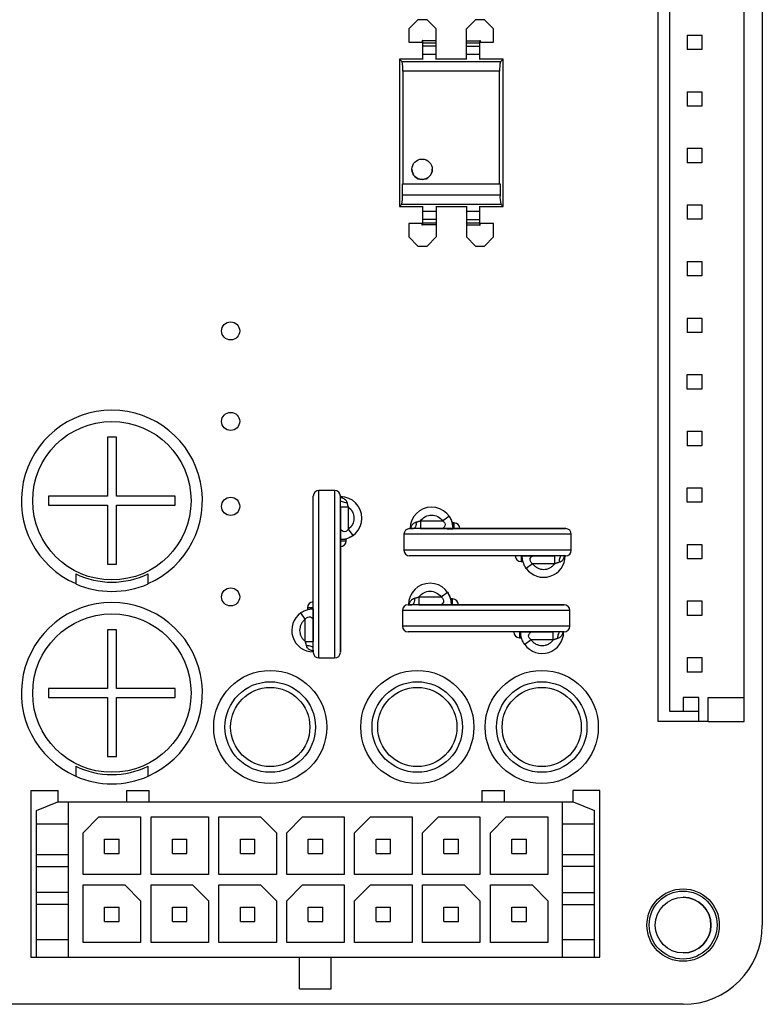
# Model space of a CAD drawing. Header units: millimetres. Extents: x 0 to 170, y 0 to 100.
# Tile 7 of 9: x 137 to 170, y 0 to 44. Entities that reach past the tile are written whole.
import ezdxf

# ---------------------------------------------------------------- set-up
doc = ezdxf.new("R2010")
doc.units = ezdxf.units.MM

msp = doc.modelspace()

# ---------------------------------------------------------------- linework, layer by layer
at = {"color": 7, "linetype": 'Continuous', "lineweight": 25}
for p, q in [((170, 96.5), (170, 3.5)), ((165.4, 12.5), (165.4, 45)), ((169.2, 12.5), (169.2, 45)), ((165.902, 44.55), (165.902, 12.95)), ((154.78, 43.5), (154.38, 43.1)), ((154.38, 43.1), (154.38, 42.5)), ((155.18, 43.5), (154.78, 43.5)), ((155.58, 43.1), (155.18, 43.5)), ((155.58, 41.739), (155.58, 43.1)), ((157.32, 43.5), (156.92, 43.1)), ((156.92, 41.739), (156.92, 43.1)), ((157.72, 43.5), (157.32, 43.5)), ((158.12, 43.1), (157.72, 43.5)), ((158.12, 42.5), (158.12, 43.1)), ((166.68, 42.82), (166.68, 42.18)), ((166.68, 42.82), (167.32, 42.82)), ((167.32, 42.82), (167.32, 42.18)), ((154.38, 42.5), (154.97, 42.5)), ((154.98, 42.579), (154.97, 42.579)), ((154.97, 42.579), (154.97, 42.5)), ((154.98, 42.579), (154.98, 41.739)), ((155.58, 42.569), (154.98, 42.569)), ((155.58, 42.469), (154.98, 42.469)), ((155.58, 42.334), (154.98, 42.334)), ((156.92, 42.569), (157.52, 42.569)), ((157.52, 42.469), (156.92, 42.469)), ((156.92, 42.334), (157.52, 42.334)), ((157.52, 41.739), (157.52, 42.579)), ((157.52, 42.579), (157.53, 42.579)), ((157.53, 42.579), (157.53, 42.5)), ((157.53, 42.5), (158.12, 42.5)), ((154.98, 41.975), (155.58, 41.975)), ((156.92, 41.975), (157.52, 41.975)), ((167.32, 42.18), (166.68, 42.18)), ((153.96, 41.75), (153.96, 35.25)), ((153.96, 41.75), (154.079, 41.631)), ((154.98, 41.75), (153.96, 41.75)), ((158.421, 41.631), (154.079, 41.631)), ((156.92, 41.75), (155.58, 41.75)), ((158.54, 41.75), (157.52, 41.75)), ((158.54, 41.75), (158.421, 41.631)), ((158.54, 35.25), (158.54, 41.75)), ((154.11, 41.233), (154.11, 36.25)), ((158.39, 41.233), (154.11, 41.233)), ((158.39, 36.25), (158.39, 41.233)), ((166.68, 40.32), (166.68, 39.68)), ((166.68, 40.32), (167.32, 40.32)), ((167.32, 40.32), (167.32, 39.68)), ((167.32, 39.68), (166.68, 39.68)), ((166.68, 37.82), (166.68, 37.18)), ((166.68, 37.82), (167.32, 37.82)), ((167.32, 37.82), (167.32, 37.18)), ((167.32, 37.18), (166.68, 37.18)), ((154.093, 35.75), (154.093, 36.25)), ((154.093, 36.25), (158.407, 36.25)), ((158.407, 36.25), (158.407, 35.75)), ((158.407, 35.75), (154.093, 35.75)), ((154.062, 35.352), (153.96, 35.25)), ((153.96, 35.25), (154.98, 35.25)), ((154.062, 35.352), (158.439, 35.352)), ((154.98, 35.261), (154.98, 34.421)), ((155.58, 35.261), (155.58, 33.9)), ((155.58, 35.25), (156.92, 35.25)), ((156.92, 35.261), (156.92, 33.9)), ((157.52, 34.421), (157.52, 35.261)), ((157.52, 35.25), (158.54, 35.25)), ((158.54, 35.25), (158.439, 35.352)), ((166.68, 35.32), (166.68, 34.68)), ((166.68, 35.32), (167.32, 35.32)), ((167.32, 35.32), (167.32, 34.68)), ((155.58, 35.025), (154.98, 35.025)), ((157.52, 35.025), (156.92, 35.025)), ((154.97, 34.5), (154.38, 34.5)), ((154.38, 34.5), (154.38, 33.9)), ((154.97, 34.421), (154.97, 34.5)), ((154.98, 34.421), (154.97, 34.421)), ((155.58, 34.667), (154.98, 34.667)), ((154.98, 34.531), (155.58, 34.531)), ((155.58, 34.431), (154.98, 34.431)), ((156.92, 34.667), (157.52, 34.667)), ((156.92, 34.531), (157.52, 34.531)), ((156.92, 34.431), (157.52, 34.431)), ((157.52, 34.421), (157.53, 34.421)), ((158.12, 34.5), (157.53, 34.5)), ((157.53, 34.421), (157.53, 34.5)), ((158.12, 33.9), (158.12, 34.5)), ((167.32, 34.68), (166.68, 34.68)), ((154.38, 33.9), (154.78, 33.5)), ((154.78, 33.5), (155.18, 33.5)), ((155.18, 33.5), (155.58, 33.9)), ((156.92, 33.9), (157.32, 33.5)), ((157.32, 33.5), (157.72, 33.5)), ((157.72, 33.5), (158.12, 33.9)), ((166.68, 32.82), (166.68, 32.18)), ((166.68, 32.82), (167.32, 32.82)), ((167.32, 32.82), (167.32, 32.18)), ((167.32, 32.18), (166.68, 32.18)), ((166.68, 30.32), (166.68, 29.68)), ((166.68, 30.32), (167.32, 30.32)), ((167.32, 30.32), (167.32, 29.68)), ((167.32, 29.68), (166.68, 29.68)), ((166.68, 27.18), (166.68, 27.82)), ((166.68, 27.82), (167.32, 27.82)), ((167.32, 27.82), (167.32, 27.18)), ((167.32, 27.18), (166.68, 27.18)), ((166.68, 25.32), (166.68, 24.68)), ((166.68, 25.32), (167.32, 25.32)), ((167.32, 25.32), (167.32, 24.68)), ((141.45, 25.05), (141.05, 25.05)), ((141.05, 25.05), (141.05, 22.45)), ((141.45, 22.45), (141.45, 25.05)), ((167.32, 24.68), (166.68, 24.68)), ((151.1, 22.7), (150.4, 22.7)), ((166.68, 22.18), (166.68, 22.82)), ((166.68, 22.82), (167.32, 22.82)), ((167.32, 22.82), (167.32, 22.18)), ((141.05, 22.45), (138.45, 22.45)), ((138.45, 22.45), (138.45, 22.05)), ((144.05, 22.45), (141.45, 22.45)), ((144.05, 22.05), (144.05, 22.45)), ((151.35, 22.44), (151.35, 22.357)), ((138.45, 22.05), (141.05, 22.05)), ((141.05, 22.05), (141.05, 19.45)), ((141.45, 19.45), (141.45, 22.05)), ((141.45, 22.05), (144.05, 22.05)), ((151.35, 21.965), (151.35, 20.991)), ((151.376, 21.965), (151.35, 21.965)), ((151.7, 21.965), (151.7, 20.991)), ((167.32, 22.18), (166.68, 22.18)), ((154.893, 21.364), (155.867, 21.364)), ((155.867, 21.364), (156.151, 21.568)), ((151.7, 20.991), (151.904, 20.706)), ((154.893, 21.039), (154.893, 21.014)), ((154.893, 21.014), (155.867, 21.014)), ((156.38, 21.269), (156.295, 21.269)), ((156.38, 21.014), (156.38, 21.269)), ((151.35, 20.478), (151.605, 20.478)), ((151.605, 20.478), (151.605, 20.563)), ((154.158, 20.764), (154.158, 20.064)), ((161.558, 20.064), (161.558, 20.764)), ((166.68, 20.32), (166.68, 19.68)), ((166.68, 20.32), (167.32, 20.32)), ((167.32, 20.32), (167.32, 19.68)), ((159.081, 19.814), (159.081, 19.814)), ((159.336, 19.814), (159.336, 19.559)), ((159.849, 19.814), (160.823, 19.814)), ((167.32, 19.68), (166.68, 19.68)), ((141.05, 19.45), (141.45, 19.45)), ((159.336, 19.559), (159.423, 19.559)), ((159.849, 19.464), (159.564, 19.26)), ((160.823, 19.464), (159.849, 19.464)), ((154.825, 18.002), (155.8, 18.002)), ((155.8, 18.002), (156.084, 18.206)), ((156.312, 17.907), (156.228, 17.907)), ((156.312, 17.651), (156.312, 17.907)), ((149.895, 17.522), (149.895, 17.435)), ((150.15, 17.522), (149.895, 17.522)), ((150.15, 17.777), (150.15, 17.777)), ((154.09, 17.402), (154.09, 16.702)), ((154.825, 17.677), (154.825, 17.652)), ((154.825, 17.652), (155.8, 17.652)), ((161.49, 16.702), (161.49, 17.402)), ((166.68, 17.82), (166.68, 17.18)), ((166.68, 17.82), (167.32, 17.82)), ((167.32, 17.82), (167.32, 17.18)), ((149.8, 17.009), (149.596, 17.294)), ((149.8, 16.035), (149.8, 17.009)), ((150.15, 17.009), (150.15, 16.035)), ((167.32, 17.18), (166.68, 17.18)), ((141.45, 16.55), (141.05, 16.55)), ((141.05, 16.55), (141.05, 13.95)), ((141.45, 13.95), (141.45, 16.55)), ((159.013, 16.452), (159.013, 16.452)), ((159.268, 16.452), (159.268, 16.197)), ((159.268, 16.197), (159.356, 16.197)), ((159.781, 16.102), (159.497, 15.897)), ((159.781, 16.452), (160.756, 16.452)), ((160.756, 16.102), (159.781, 16.102)), ((150.4, 15.3), (151.1, 15.3)), ((166.68, 15.32), (166.68, 14.68)), ((166.68, 15.32), (167.32, 15.32)), ((167.32, 15.32), (167.32, 14.68)), ((167.32, 14.68), (166.68, 14.68)), ((141.05, 13.95), (138.45, 13.95)), ((138.45, 13.95), (138.45, 13.55)), ((144.05, 13.95), (141.45, 13.95)), ((144.05, 13.55), (144.05, 13.95)), ((138.45, 13.55), (141.05, 13.55)), ((141.05, 13.55), (141.05, 10.95)), ((141.45, 10.95), (141.45, 13.55)), ((141.45, 13.55), (144.05, 13.55)), ((166.502, 13.55), (166.502, 12.95)), ((167.2, 13.55), (166.502, 13.55)), ((167.2, 12.5), (167.2, 13.55)), ((167.602, 12.5), (167.602, 13.55)), ((167.602, 13.55), (169.2, 13.55)), ((165.902, 12.95), (167.2, 12.95)), ((167.602, 12.5), (165.4, 12.5)), ((167.602, 12.5), (169.2, 12.5)), ((141.05, 10.95), (141.45, 10.95)), ((137.675, 9.448), (137.675, 2.078)), ((137.675, 9.448), (138.875, 9.448)), ((138.875, 8.938), (138.875, 9.448)), ((141.9, 9.448), (141.9, 8.938)), ((141.9, 9.448), (142.9, 9.448)), ((142.9, 8.938), (142.9, 9.448)), ((157.6, 9.448), (158.6, 9.448)), ((157.6, 9.448), (157.6, 8.938)), ((158.6, 8.938), (158.6, 9.448)), ((161.625, 9.448), (161.625, 8.938)), ((162.825, 9.448), (161.625, 9.448)), ((162.825, 2.078), (162.825, 9.448)), ((137.925, 8.558), (138.865, 8.938)), ((138.865, 8.938), (161.634, 8.938)), ((139.325, 8.938), (139.325, 2.078)), ((161.175, 2.078), (161.175, 8.938)), ((161.634, 8.938), (162.575, 8.558)), ((137.925, 2.078), (137.925, 8.558)), ((139.98, 7.578), (140.68, 8.278)), ((140.68, 8.278), (142.52, 8.278)), ((142.52, 8.278), (142.52, 5.738)), ((142.98, 5.738), (142.98, 8.278)), ((142.98, 8.278), (145.52, 8.278)), ((145.52, 8.278), (145.52, 5.738)), ((145.98, 8.278), (147.82, 8.278)), ((145.98, 5.738), (145.98, 8.278)), ((147.82, 8.278), (148.52, 7.578)), ((148.98, 7.578), (149.68, 8.278)), ((149.68, 8.278), (151.52, 8.278)), ((151.52, 8.278), (151.52, 5.738)), ((151.98, 7.578), (152.68, 8.278)), ((152.68, 8.278), (154.52, 8.278)), ((154.52, 8.278), (154.52, 5.738)), ((154.98, 7.578), (155.68, 8.278)), ((155.68, 8.278), (157.52, 8.278)), ((157.52, 8.278), (157.52, 5.738)), ((157.98, 7.578), (158.68, 8.278)), ((158.68, 8.278), (160.52, 8.278)), ((160.52, 8.278), (160.52, 5.738)), ((162.575, 2.078), (162.575, 8.558)), ((139.325, 7.958), (137.925, 7.958)), ((162.575, 7.958), (161.175, 7.958)), ((139.98, 5.738), (139.98, 7.578)), ((148.52, 7.578), (148.52, 5.738)), ((148.98, 5.738), (148.98, 7.578)), ((151.98, 5.738), (151.98, 7.578)), ((154.98, 5.738), (154.98, 7.578)), ((157.98, 5.738), (157.98, 7.578)), ((140.93, 6.658), (140.93, 7.298)), ((140.93, 7.298), (141.57, 7.298)), ((141.57, 6.658), (141.57, 7.298)), ((143.93, 6.658), (143.93, 7.298)), ((143.93, 7.298), (144.57, 7.298)), ((144.57, 6.658), (144.57, 7.298)), ((146.93, 6.658), (146.93, 7.298)), ((146.93, 7.298), (147.57, 7.298)), ((147.57, 6.658), (147.57, 7.298)), ((149.93, 6.658), (149.93, 7.298)), ((149.93, 7.298), (150.57, 7.298)), ((150.57, 6.658), (150.57, 7.298)), ((152.93, 6.658), (152.93, 7.298)), ((152.93, 7.298), (153.57, 7.298)), ((153.57, 6.658), (153.57, 7.298)), ((155.93, 6.658), (155.93, 7.298)), ((155.93, 7.298), (156.57, 7.298)), ((156.57, 6.658), (156.57, 7.298)), ((158.93, 7.298), (159.57, 7.298)), ((158.93, 6.658), (158.93, 7.298)), ((159.57, 6.658), (159.57, 7.298)), ((139.325, 6.608), (137.925, 6.608)), ((140.93, 6.658), (141.57, 6.658)), ((143.93, 6.658), (144.57, 6.658)), ((146.93, 6.658), (147.57, 6.658)), ((149.93, 6.658), (150.57, 6.658)), ((152.93, 6.658), (153.57, 6.658)), ((155.93, 6.658), (156.57, 6.658)), ((158.93, 6.658), (159.57, 6.658)), ((162.575, 6.608), (161.175, 6.608)), ((137.925, 6.083), (139.325, 6.083)), ((142.52, 5.738), (139.98, 5.738)), ((145.52, 5.738), (142.98, 5.738)), ((148.52, 5.738), (145.98, 5.738)), ((151.52, 5.738), (148.98, 5.738)), ((154.52, 5.738), (151.98, 5.738)), ((157.52, 5.738), (154.98, 5.738)), ((160.52, 5.738), (157.98, 5.738)), ((162.575, 6.083), (161.175, 6.083)), ((139.98, 5.278), (141.82, 5.278)), ((139.98, 2.738), (139.98, 5.278)), ((141.82, 5.278), (142.52, 4.578)), ((142.98, 5.278), (144.82, 5.278)), ((142.98, 2.738), (142.98, 5.278)), ((144.82, 5.278), (145.52, 4.578)), ((145.98, 5.278), (147.82, 5.278)), ((145.98, 2.738), (145.98, 5.278)), ((147.82, 5.278), (148.52, 4.578)), ((148.98, 4.578), (149.68, 5.278)), ((149.68, 5.278), (151.52, 5.278)), ((151.52, 5.278), (151.52, 2.738)), ((151.98, 4.578), (152.68, 5.278)), ((152.68, 5.278), (154.52, 5.278)), ((154.52, 5.278), (154.52, 2.738)), ((154.98, 5.278), (156.82, 5.278)), ((154.98, 2.738), (154.98, 5.278)), ((156.82, 5.278), (157.52, 4.578)), ((157.98, 2.738), (157.98, 5.278)), ((157.98, 5.278), (159.82, 5.278)), ((159.82, 5.278), (160.52, 4.578)), ((139.325, 4.933), (137.925, 4.933)), ((161.175, 4.933), (162.575, 4.933)), ((139.325, 4.408), (137.925, 4.408)), ((142.52, 4.578), (142.52, 2.738)), ((145.52, 4.578), (145.52, 2.738)), ((148.52, 4.578), (148.52, 2.738)), ((148.98, 2.738), (148.98, 4.578)), ((151.98, 2.738), (151.98, 4.578)), ((157.52, 4.578), (157.52, 2.738)), ((160.52, 4.578), (160.52, 2.738)), ((161.175, 4.408), (162.575, 4.408)), ((140.93, 3.658), (140.93, 4.298)), ((140.93, 4.298), (141.57, 4.298)), ((141.57, 3.658), (141.57, 4.298)), ((143.93, 3.658), (143.93, 4.298)), ((143.93, 4.298), (144.57, 4.298)), ((144.57, 3.658), (144.57, 4.298)), ((146.93, 3.658), (146.93, 4.298)), ((146.93, 4.298), (147.57, 4.298)), ((147.57, 3.658), (147.57, 4.298)), ((149.93, 3.658), (149.93, 4.298)), ((149.93, 4.298), (150.57, 4.298)), ((150.57, 3.658), (150.57, 4.298)), ((152.93, 3.658), (152.93, 4.298)), ((152.93, 4.298), (153.57, 4.298)), ((153.57, 3.658), (153.57, 4.298)), ((155.93, 4.298), (156.57, 4.298)), ((155.93, 3.658), (155.93, 4.298)), ((156.57, 3.658), (156.57, 4.298)), ((158.93, 4.298), (159.57, 4.298)), ((158.93, 3.658), (158.93, 4.298)), ((159.57, 3.658), (159.57, 4.298)), ((140.93, 3.658), (141.57, 3.658)), ((143.93, 3.658), (144.57, 3.658)), ((146.93, 3.658), (147.57, 3.658)), ((149.93, 3.658), (150.57, 3.658)), ((152.93, 3.658), (153.57, 3.658)), ((155.93, 3.658), (156.57, 3.658)), ((158.93, 3.658), (159.57, 3.658)), ((137.925, 2.858), (139.325, 2.858)), ((142.52, 2.738), (139.98, 2.738)), ((145.52, 2.738), (142.98, 2.738)), ((148.52, 2.738), (145.98, 2.738)), ((151.52, 2.738), (148.98, 2.738)), ((154.52, 2.738), (151.98, 2.738)), ((157.52, 2.738), (154.98, 2.738)), ((160.52, 2.738), (157.98, 2.738)), ((161.175, 2.858), (162.575, 2.858)), ((137.675, 2.078), (162.825, 2.078)), ((149.55, 0.678), (149.55, 2.078)), ((150.95, 0.678), (150.95, 2.078)), ((149.55, 0.678), (150.95, 0.678)), ((166.5, 0), (3.5, 0))]:
    msp.add_line(p, q, dxfattribs=at)
at = {"color": 7, "linetype": 'Continuous', "lineweight": 25, "flags": 128}
for points in [[(150.4, 15.3), (150.4, 15.364), (150.4, 15.565), (150.4, 15.896), (150.4, 16.344), (150.4, 16.893), (150.4, 17.521), (150.4, 18.204), (150.4, 18.918), (150.4, 19.635), (150.4, 20.328), (150.4, 20.97), (150.4, 21.539), (150.4, 22.011), (150.4, 22.37), (150.4, 22.602), (150.4, 22.698), (150.4, 22.7)], [(151.1, 15.3), (151.1, 15.302), (151.1, 15.398), (151.1, 15.63), (151.1, 15.989), (151.1, 16.461), (151.1, 17.03), (151.1, 17.672), (151.1, 18.365), (151.1, 19.082), (151.1, 19.796), (151.1, 20.479), (151.1, 21.107), (151.1, 21.656), (151.1, 22.104), (151.1, 22.435), (151.1, 22.636), (151.1, 22.7)], [(150.15, 15.643), (150.15, 15.551), (150.15, 15.793), (150.15, 16.444), (150.15, 17.356), (150.15, 18.453), (150.15, 19.685), (150.15, 20.83), (150.15, 21.695), (150.15, 22.256), (150.15, 22.449), (150.15, 22.449)], [(161.558, 20.764), (161.555, 20.764), (161.46, 20.764), (161.228, 20.764), (160.869, 20.764), (160.397, 20.764), (159.828, 20.764), (159.185, 20.764), (158.493, 20.764), (157.776, 20.764), (157.062, 20.764), (156.378, 20.764), (155.751, 20.764), (155.202, 20.764), (154.754, 20.764), (154.423, 20.764), (154.222, 20.764), (154.158, 20.764)], [(161.558, 20.064), (161.494, 20.064), (161.292, 20.064), (160.962, 20.064), (160.513, 20.064), (159.965, 20.064), (159.337, 20.064), (158.654, 20.064), (157.94, 20.064), (157.223, 20.064), (156.53, 20.064), (155.888, 20.064), (155.319, 20.064), (154.847, 20.064), (154.488, 20.064), (154.256, 20.064), (154.16, 20.064), (154.158, 20.064)], [(161.215, 19.814), (161.307, 19.814), (161.065, 19.814), (160.413, 19.814), (159.502, 19.814), (158.405, 19.814), (157.173, 19.814), (156.028, 19.814), (155.163, 19.814), (154.602, 19.814), (154.409, 19.814), (154.409, 19.814)], [(161.49, 17.402), (161.488, 17.402), (161.392, 17.402), (161.161, 17.402), (160.802, 17.402), (160.329, 17.402), (159.761, 17.402), (159.118, 17.402), (158.425, 17.402), (157.708, 17.402), (156.995, 17.402), (156.311, 17.402), (155.683, 17.402), (155.135, 17.402), (154.687, 17.402), (154.356, 17.402), (154.155, 17.402), (154.09, 17.402)], [(161.49, 16.702), (161.426, 16.702), (161.225, 16.702), (160.894, 16.702), (160.446, 16.702), (159.898, 16.702), (159.27, 16.702), (158.586, 16.702), (157.873, 16.702), (157.156, 16.702), (156.463, 16.702), (155.82, 16.702), (155.252, 16.702), (154.779, 16.702), (154.42, 16.702), (154.189, 16.702), (154.093, 16.702), (154.09, 16.702)], [(161.147, 16.452), (161.24, 16.452), (160.998, 16.452), (160.346, 16.452), (159.435, 16.452), (158.338, 16.452), (157.105, 16.452), (155.961, 16.452), (155.095, 16.452), (154.534, 16.452), (154.341, 16.452), (154.341, 16.452)]]:
    msp.add_lwpolyline(points, dxfattribs=at)
at = {"color": 7, "linetype": 'Continuous', "lineweight": 25}
for centre, radius in [((154.96, 36.89), 0.45), ((146.5, 29.75), 0.4), ((146.5, 25.75), 0.4), ((141.25, 22.25), 3.5), ((146.5, 22), 0.4), ((146.5, 18), 0.4), ((141.25, 13.75), 3.5), ((148.25, 12.25), 2.5), ((154.75, 12.25), 2.5), ((160.25, 12.25), 2.5), ((148.25, 12.25), 1.75), ((154.75, 12.25), 1.75), ((160.25, 12.25), 1.75), ((166.5, 3.5), 1.6), ((166.5, 3.5), 1.5), ((166.5, 3.5), 1.229)]:
    msp.add_circle(centre, radius, dxfattribs=at)
for centre, radius, start, end in [((152.68, 41.321), 1.433, 356.4812, 12.5166), ((159.82, 41.321), 1.433, 167.4834, 183.5188), ((154.96, 36.89), 0.45, 180, 0), ((152.663, 35.662), 1.433, 347.4834, 3.5188), ((159.838, 35.662), 1.433, 176.4812, 192.5166), ((141.25, 22.25), 4, 293.5782, 246.4218), ((150.4, 22.45), 0.25, 90, 180), ((151.1, 22.45), 0.25, 0, 90), ((151.35, 21.478), 0.95, 270, 90), ((155.38, 21.014), 0.95, 0, 180), ((154.408, 20.764), 0.25, 90, 180), ((156.38, 21.014), 0.255, 0, 90), ((156.38, 21.014), 0.255, 0, 90), ((161.308, 20.764), 0.25, 0, 90), ((151.35, 20.478), 0.255, 270, 0), ((151.35, 20.478), 0.255, 270, 0), ((154.408, 20.064), 0.25, 180, 270), ((161.308, 20.064), 0.25, 270, 0), ((159.336, 19.814), 0.255, 180, 270), ((160.336, 19.814), 0.95, 215.6853, 0), ((141.25, 22.25), 3.6, 243.6122, 296.3878), ((141.25, 22.25), 4.01, 246.4842, 293.5158), ((155.312, 17.652), 0.95, 0, 180), ((156.312, 17.652), 0.255, 0, 90), ((156.312, 17.652), 0.255, 0, 90), ((141.25, 13.75), 4, 293.5782, 246.4218), ((150.15, 17.522), 0.255, 90, 180), ((154.34, 17.402), 0.25, 90, 180), ((161.24, 17.402), 0.25, 0, 90), ((150.15, 16.522), 0.95, 125.6853, 270), ((154.34, 16.702), 0.25, 180, 270), ((161.24, 16.702), 0.25, 270, 0), ((159.268, 16.452), 0.255, 180, 270), ((160.268, 16.452), 0.95, 215.6853, 0), ((150.4, 15.55), 0.25, 180, 270), ((151.1, 15.55), 0.25, 270, 0), ((141.25, 13.75), 3.6, 243.6122, 296.3878), ((141.25, 13.75), 4.01, 246.4842, 293.5158), ((166.5, 3.5), 1.229, 270, 90), ((166.5, 3.5), 3.5, 270, 359.9999)]:
    msp.add_arc(centre, radius, start, end, dxfattribs=at)
for points, knots in [([(151.332, 22.402), (151.334, 22.402), (151.398, 22.403), (151.495, 22.356), (151.604, 22.267), (151.632, 22.188), (151.646, 22.152)], [0, 0, 0, 0, 0.015664, 0.426412, 0.737025, 1, 1, 1, 1]), ([(151.35, 15.563), (151.35, 15.595), (151.35, 15.661), (151.35, 16.259), (151.35, 17.152), (151.35, 18.3), (151.35, 19.535), (151.35, 20.674), (151.35, 21.632), (151.35, 22.248), (151.35, 22.511), (151.35, 22.443), (151.35, 22.44)], [0, 0, 0, 0, 0.107265, 0.214706, 0.322146, 0.436451, 0.550756, 0.658196, 0.765637, 0.879941, 0.994246, 1, 1, 1, 1]), ([(151.35, 21.965), (151.35, 21.998), (151.35, 22.066), (151.35, 22.17), (151.35, 22.24), (151.35, 22.276)], [0, 0, 0, 0, 0.307818, 0.641486, 1, 1, 1, 1]), ([(151.646, 22.152), (151.607, 22.155), (151.528, 22.162), (151.433, 22.192), (151.377, 22.219), (151.37, 22.236), (151.369, 22.238)], [0, 0, 0, 0, 0.303124, 0.6309, 0.963913, 1, 1, 1, 1]), ([(151.7, 21.965), (151.654, 21.965), (151.562, 21.965), (151.45, 21.965), (151.385, 21.965), (151.376, 21.965), (151.376, 21.965)], [0, 0, 0, 0, 0.329118, 0.658236, 0.987354, 1, 1, 1, 1]), ([(151.646, 22.152), (151.649, 22.136), (151.657, 22.105), (151.67, 22.057), (151.684, 22.011), (151.695, 21.98), (151.7, 21.965)], [0, 0, 0, 0, 0.257026, 0.508704, 0.755995, 1, 1, 1, 1]), ([(151.7, 21.965), (151.857, 21.853), (151.95, 21.671), (151.95, 21.285), (151.857, 21.103), (151.7, 20.991)], [0, 0, 0, 0, 0.5, 0.5, 1, 1, 1, 1]), ([(154.706, 21.309), (154.722, 21.313), (154.753, 21.32), (154.8, 21.334), (154.847, 21.348), (154.877, 21.358), (154.893, 21.364)], [0, 0, 0, 0, 0.257026, 0.508704, 0.755995, 1, 1, 1, 1]), ([(154.893, 21.364), (155.005, 21.521), (155.187, 21.614), (155.573, 21.614), (155.755, 21.521), (155.867, 21.364)], [0, 0, 0, 0, 0.5, 0.5, 1, 1, 1, 1]), ([(154.893, 21.364), (154.893, 21.318), (154.893, 21.225), (154.893, 21.113), (154.893, 21.049), (154.893, 21.04), (154.893, 21.039)], [0, 0, 0, 0, 0.329118, 0.658236, 0.987354, 1, 1, 1, 1]), ([(155.867, 21.364), (155.915, 21.33), (155.95, 21.291), (155.984, 21.21), (155.983, 21.17), (155.958, 21.1), (155.933, 21.07), (155.888, 21.027), (155.867, 21.014), (155.867, 21.014)], [0, 0, 0, 0, 0.25, 0.25, 0.5, 0.5, 0.75, 0.75, 1, 1, 1, 1]), ([(156.151, 21.568), (156.169, 21.542), (156.204, 21.491), (156.245, 21.409), (156.278, 21.328), (156.302, 21.247), (156.318, 21.167), (156.328, 21.089), (156.329, 21.039), (156.33, 21.014)], [0, 0, 0, 0, 0.156223, 0.307449, 0.453974, 0.59612, 0.734243, 0.86873, 1, 1, 1, 1]), ([(151.35, 20.991), (151.35, 20.98), (151.35, 20.957), (151.35, 20.905), (151.35, 20.831), (151.349, 20.742), (151.35, 20.66), (151.349, 20.591), (151.349, 20.539), (151.35, 20.532), (151.35, 20.528)], [0, 0, 0, 0, 0.056906, 0.119445, 0.253808, 0.404376, 0.541107, 0.685016, 0.840658, 1, 1, 1, 1]), ([(151.7, 20.991), (151.667, 20.943), (151.627, 20.908), (151.547, 20.874), (151.506, 20.875), (151.436, 20.9), (151.407, 20.924), (151.363, 20.97), (151.35, 20.991), (151.35, 20.991)], [0, 0, 0, 0, 0.25, 0.25, 0.5, 0.5, 0.75, 0.75, 1, 1, 1, 1]), ([(161.295, 21.014), (161.262, 21.014), (161.197, 21.014), (160.599, 21.014), (159.706, 21.014), (158.557, 21.014), (157.324, 21.014), (156.183, 21.014), (155.232, 21.014), (154.586, 21.014), (154.321, 21.014), (154.497, 21.014), (154.582, 21.014)], [0, 0, 0, 0, 0.097365, 0.194888, 0.292412, 0.396166, 0.49992, 0.597444, 0.694968, 0.798722, 0.902476, 1, 1, 1, 1]), ([(154.456, 20.995), (154.456, 20.998), (154.455, 21.061), (154.502, 21.158), (154.591, 21.267), (154.67, 21.296), (154.706, 21.309)], [0, 0, 0, 0, 0.015664, 0.426412, 0.737025, 1, 1, 1, 1]), ([(154.893, 21.014), (154.86, 21.014), (154.792, 21.014), (154.687, 21.014), (154.618, 21.014), (154.582, 21.014)], [0, 0, 0, 0, 0.307818, 0.641486, 1, 1, 1, 1]), ([(154.706, 21.309), (154.703, 21.271), (154.695, 21.192), (154.666, 21.097), (154.639, 21.041), (154.622, 21.033), (154.62, 21.032)], [0, 0, 0, 0, 0.303124, 0.6309, 0.963913, 1, 1, 1, 1]), ([(155.867, 21.014), (155.878, 21.014), (155.901, 21.014), (155.953, 21.014), (156.027, 21.014), (156.116, 21.013), (156.198, 21.014), (156.267, 21.013), (156.319, 21.013), (156.326, 21.013), (156.33, 21.014)], [0, 0, 0, 0, 0.056906, 0.119445, 0.253808, 0.404376, 0.541107, 0.685016, 0.840658, 1, 1, 1, 1]), ([(156.08, 21.014), (157.134, 21.014), (158.446, 21.014), (160.6, 21.014), (161.28, 21.014), (161.307, 21.014)], [0, 0, 0, 0, 0.5, 0.5, 1, 1, 1, 1]), ([(151.35, 20.778), (151.35, 19.724), (151.35, 18.412), (151.35, 16.258), (151.35, 15.578), (151.35, 15.551)], [0, 0, 0, 0, 0.5, 0.5, 1, 1, 1, 1]), ([(151.904, 20.706), (151.878, 20.689), (151.827, 20.654), (151.746, 20.613), (151.664, 20.58), (151.583, 20.556), (151.503, 20.539), (151.425, 20.53), (151.375, 20.529), (151.35, 20.528)], [0, 0, 0, 0, 0.156223, 0.307449, 0.453974, 0.59612, 0.734243, 0.86873, 1, 1, 1, 1]), ([(159.564, 19.26), (159.547, 19.286), (159.512, 19.337), (159.471, 19.418), (159.438, 19.499), (159.414, 19.581), (159.397, 19.66), (159.388, 19.738), (159.386, 19.789), (159.386, 19.814)], [0, 0, 0, 0, 0.156223, 0.307449, 0.453974, 0.59612, 0.734243, 0.86873, 1, 1, 1, 1]), ([(159.386, 19.814), (159.387, 19.814), (159.389, 19.814), (159.406, 19.814), (159.434, 19.814), (159.472, 19.814), (159.525, 19.814), (159.599, 19.814), (159.676, 19.814), (159.739, 19.814), (159.781, 19.814), (159.815, 19.814), (159.838, 19.814), (159.849, 19.814)], [0, 0, 0, 0, 0.088056, 0.175988, 0.265965, 0.360017, 0.459925, 0.584659, 0.746776, 0.831627, 0.880831, 0.942461, 1, 1, 1, 1]), ([(159.849, 19.464), (159.8, 19.497), (159.766, 19.537), (159.732, 19.617), (159.733, 19.657), (159.758, 19.727), (159.782, 19.757), (159.828, 19.8), (159.849, 19.814), (159.849, 19.814)], [0, 0, 0, 0, 0.25, 0.25, 0.5, 0.5, 0.75, 0.75, 1, 1, 1, 1]), ([(160.063, 19.814), (160.063, 19.814), (160.06, 19.814), (160.039, 19.814), (160.008, 19.814), (159.967, 19.814), (159.907, 19.814), (159.858, 19.814), (159.826, 19.814)], [0, 0, 0, 0, 0.00141, 0.170661, 0.343504, 0.516346, 0.685596, 1, 1, 1, 1]), ([(160.823, 19.464), (160.823, 19.51), (160.823, 19.602), (160.823, 19.714), (160.823, 19.779), (160.823, 19.788), (160.823, 19.788)], [0, 0, 0, 0, 0.329118, 0.658236, 0.987354, 1, 1, 1, 1]), ([(161.256, 19.814), (161.241, 19.759), (161.215, 19.663), (161.122, 19.559), (161.045, 19.531), (161.009, 19.518)], [0, 0, 0, 0, 0.410301, 0.729381, 1, 1, 1, 1]), ([(161.095, 19.795), (161.094, 19.795), (161.078, 19.787), (161.051, 19.733), (161.021, 19.638), (161.013, 19.557), (161.009, 19.518)], [0, 0, 0, 0, 0.029068, 0.359528, 0.689988, 1, 1, 1, 1]), ([(159.849, 19.464), (159.863, 19.445), (159.892, 19.407), (159.943, 19.358), (160, 19.315), (160.081, 19.267), (160.194, 19.225), (160.336, 19.208), (160.478, 19.224), (160.612, 19.275), (160.733, 19.354), (160.793, 19.427), (160.823, 19.464)], [0, 0, 0, 0, 0.062941, 0.125046, 0.187209, 0.250324, 0.375032, 0.500213, 0.624922, 0.750103, 0.874935, 1, 1, 1, 1]), ([(161.009, 19.518), (160.994, 19.514), (160.963, 19.507), (160.915, 19.494), (160.869, 19.479), (160.838, 19.469), (160.823, 19.464)], [0, 0, 0, 0, 0.257026, 0.508704, 0.755995, 1, 1, 1, 1]), ([(139.65, 19.025), (139.65, 18.905), (139.65, 18.792), (139.65, 18.624), (139.65, 18.573), (139.65, 18.573)], [0, 0, 0, 0, 0.5, 0.5, 1, 1, 1, 1]), ([(142.85, 18.573), (142.85, 18.573), (142.85, 18.624), (142.85, 18.791), (142.85, 18.905), (142.85, 19.025)], [0, 0, 0, 0, 0.5, 0.5, 1, 1, 1, 1]), ([(154.389, 17.633), (154.389, 17.636), (154.388, 17.699), (154.435, 17.796), (154.523, 17.905), (154.602, 17.934), (154.639, 17.947)], [0, 0, 0, 0, 0.0156636, 0.4264124, 0.7370247, 1, 1, 1, 1]), ([(154.639, 17.947), (154.635, 17.909), (154.628, 17.83), (154.599, 17.734), (154.571, 17.679), (154.555, 17.671), (154.553, 17.67)], [0, 0, 0, 0, 0.303124, 0.6309, 0.963913, 1, 1, 1, 1]), ([(154.639, 17.947), (154.655, 17.951), (154.686, 17.958), (154.733, 17.972), (154.779, 17.986), (154.81, 17.996), (154.825, 18.002)], [0, 0, 0, 0, 0.257026, 0.508704, 0.755995, 1, 1, 1, 1]), ([(154.825, 18.002), (154.938, 18.159), (155.119, 18.252), (155.506, 18.252), (155.687, 18.159), (155.8, 18.002)], [0, 0, 0, 0, 0.5, 0.5, 1, 1, 1, 1]), ([(154.825, 18.002), (154.825, 17.955), (154.825, 17.863), (154.825, 17.751), (154.825, 17.686), (154.825, 17.678), (154.825, 17.677)], [0, 0, 0, 0, 0.329118, 0.658236, 0.9873539, 1, 1, 1, 1]), ([(155.8, 18.002), (155.848, 17.968), (155.883, 17.929), (155.916, 17.848), (155.915, 17.808), (155.89, 17.738), (155.866, 17.708), (155.82, 17.665), (155.8, 17.652), (155.8, 17.652)], [0, 0, 0, 0, 0.25, 0.25, 0.5, 0.5, 0.75, 0.75, 1, 1, 1, 1]), ([(156.084, 18.206), (156.102, 18.18), (156.136, 18.129), (156.177, 18.047), (156.21, 17.966), (156.235, 17.885), (156.251, 17.805), (156.261, 17.727), (156.262, 17.676), (156.262, 17.652)], [0, 0, 0, 0, 0.156223, 0.307449, 0.453974, 0.59612, 0.734243, 0.86873, 1, 1, 1, 1]), ([(149.596, 17.294), (149.622, 17.311), (149.673, 17.346), (149.754, 17.387), (149.836, 17.42), (149.917, 17.444), (149.997, 17.461), (150.075, 17.47), (150.125, 17.471), (150.15, 17.472)], [0, 0, 0, 0, 0.156223, 0.307449, 0.453974, 0.59612, 0.734243, 0.86873, 1, 1, 1, 1]), ([(150.15, 17.472), (150.15, 17.471), (150.15, 17.469), (150.15, 17.452), (150.15, 17.424), (150.15, 17.385), (150.15, 17.333), (150.15, 17.259), (150.15, 17.181), (150.15, 17.119), (150.15, 17.077), (150.15, 17.043), (150.15, 17.02), (150.15, 17.009)], [0, 0, 0, 0, 0.088056, 0.175988, 0.265965, 0.360017, 0.459925, 0.584659, 0.746776, 0.831627, 0.880831, 0.942461, 1, 1, 1, 1]), ([(161.228, 17.652), (161.195, 17.652), (161.13, 17.652), (160.531, 17.652), (159.638, 17.652), (158.49, 17.652), (157.256, 17.652), (156.115, 17.652), (155.165, 17.652), (154.518, 17.652), (154.253, 17.652), (154.429, 17.652), (154.515, 17.652)], [0, 0, 0, 0, 0.097365, 0.194888, 0.292412, 0.396166, 0.49992, 0.597444, 0.694968, 0.798722, 0.902476, 1, 1, 1, 1]), ([(154.825, 17.652), (154.793, 17.652), (154.725, 17.652), (154.62, 17.652), (154.551, 17.652), (154.515, 17.652)], [0, 0, 0, 0, 0.307818, 0.641486, 1, 1, 1, 1]), ([(155.8, 17.652), (155.811, 17.652), (155.833, 17.652), (155.885, 17.652), (155.959, 17.652), (156.048, 17.651), (156.13, 17.652), (156.2, 17.651), (156.252, 17.651), (156.259, 17.651), (156.262, 17.652)], [0, 0, 0, 0, 0.056906, 0.119445, 0.253808, 0.404376, 0.541107, 0.685016, 0.840658, 1, 1, 1, 1]), ([(156.013, 17.652), (157.066, 17.652), (158.378, 17.652), (160.532, 17.652), (161.212, 17.652), (161.24, 17.652)], [0, 0, 0, 0, 0.5, 0.5, 1, 1, 1, 1]), ([(149.8, 17.009), (149.781, 16.995), (149.744, 16.966), (149.694, 16.915), (149.651, 16.858), (149.603, 16.776), (149.561, 16.664), (149.545, 16.522), (149.561, 16.38), (149.612, 16.246), (149.69, 16.125), (149.763, 16.065), (149.8, 16.035)], [0, 0, 0, 0, 0.062941, 0.125046, 0.187209, 0.250324, 0.375032, 0.500213, 0.624922, 0.750103, 0.874935, 1, 1, 1, 1]), ([(149.8, 17.009), (149.833, 17.057), (149.873, 17.092), (149.953, 17.126), (149.994, 17.125), (150.064, 17.1), (150.093, 17.076), (150.137, 17.03), (150.15, 17.009), (150.15, 17.009)], [0, 0, 0, 0, 0.25, 0.25, 0.5, 0.5, 0.75, 0.75, 1, 1, 1, 1]), ([(150.15, 16.795), (150.15, 16.795), (150.15, 16.798), (150.15, 16.819), (150.15, 16.85), (150.15, 16.891), (150.15, 16.951), (150.15, 17), (150.15, 17.032)], [0, 0, 0, 0, 0.00141, 0.170661, 0.343504, 0.516346, 0.685596, 1, 1, 1, 1]), ([(159.497, 15.897), (159.479, 15.923), (159.445, 15.975), (159.403, 16.056), (159.371, 16.137), (159.346, 16.218), (159.33, 16.298), (159.32, 16.376), (159.319, 16.427), (159.318, 16.452)], [0, 0, 0, 0, 0.156223, 0.307449, 0.453974, 0.59612, 0.734243, 0.86873, 1, 1, 1, 1]), ([(159.318, 16.452), (159.319, 16.452), (159.322, 16.452), (159.339, 16.452), (159.366, 16.452), (159.405, 16.452), (159.457, 16.452), (159.531, 16.452), (159.609, 16.452), (159.672, 16.452), (159.713, 16.452), (159.747, 16.452), (159.77, 16.452), (159.781, 16.452)], [0, 0, 0, 0, 0.088056, 0.175988, 0.265965, 0.360017, 0.459925, 0.584659, 0.746776, 0.831627, 0.880831, 0.942461, 1, 1, 1, 1]), ([(159.781, 16.102), (159.733, 16.135), (159.698, 16.174), (159.664, 16.255), (159.665, 16.295), (159.691, 16.365), (159.715, 16.395), (159.76, 16.438), (159.781, 16.452), (159.781, 16.452)], [0, 0, 0, 0, 0.25, 0.25, 0.5, 0.5, 0.75, 0.75, 1, 1, 1, 1]), ([(159.996, 16.452), (159.996, 16.452), (159.992, 16.452), (159.972, 16.452), (159.94, 16.452), (159.899, 16.452), (159.84, 16.452), (159.791, 16.452), (159.758, 16.452)], [0, 0, 0, 0, 0.00141, 0.170661, 0.343504, 0.516346, 0.685596, 1, 1, 1, 1]), ([(159.781, 16.102), (159.796, 16.083), (159.825, 16.045), (159.876, 15.996), (159.932, 15.953), (160.014, 15.905), (160.126, 15.862), (160.268, 15.846), (160.411, 15.862), (160.544, 15.913), (160.665, 15.991), (160.726, 16.065), (160.756, 16.102)], [0, 0, 0, 0, 0.062941, 0.125046, 0.187209, 0.250324, 0.375032, 0.500213, 0.624922, 0.750103, 0.874935, 1, 1, 1, 1]), ([(160.756, 16.102), (160.756, 16.148), (160.756, 16.24), (160.756, 16.352), (160.756, 16.417), (160.756, 16.426), (160.756, 16.426)], [0, 0, 0, 0, 0.329118, 0.658236, 0.987354, 1, 1, 1, 1]), ([(160.942, 16.156), (160.926, 16.152), (160.895, 16.145), (160.848, 16.132), (160.801, 16.117), (160.771, 16.107), (160.756, 16.102)], [0, 0, 0, 0, 0.257026, 0.508704, 0.755995, 1, 1, 1, 1]), ([(161.189, 16.452), (161.174, 16.397), (161.148, 16.3), (161.055, 16.197), (160.978, 16.169), (160.942, 16.156)], [0, 0, 0, 0, 0.4103012, 0.7293809, 1, 1, 1, 1]), ([(161.028, 16.433), (161.027, 16.433), (161.01, 16.425), (160.983, 16.371), (160.953, 16.276), (160.946, 16.195), (160.942, 16.156)], [0, 0, 0, 0, 0.029068, 0.359528, 0.689988, 1, 1, 1, 1]), ([(149.854, 15.848), (149.851, 15.864), (149.843, 15.895), (149.83, 15.943), (149.816, 15.989), (149.805, 16.02), (149.8, 16.035)], [0, 0, 0, 0, 0.257026, 0.508704, 0.755995, 1, 1, 1, 1]), ([(149.8, 16.035), (149.846, 16.035), (149.938, 16.035), (150.05, 16.035), (150.115, 16.035), (150.124, 16.035), (150.124, 16.035)], [0, 0, 0, 0, 0.329118, 0.658236, 0.987354, 1, 1, 1, 1]), ([(150.132, 15.762), (150.131, 15.764), (150.124, 15.78), (150.069, 15.807), (149.974, 15.837), (149.893, 15.845), (149.854, 15.848)], [0, 0, 0, 0, 0.029068, 0.359528, 0.689988, 1, 1, 1, 1]), ([(150.15, 15.602), (150.096, 15.617), (149.999, 15.643), (149.896, 15.735), (149.867, 15.813), (149.854, 15.848)], [0, 0, 0, 0, 0.410301, 0.729381, 1, 1, 1, 1]), ([(148.25, 10.25), (147.146, 10.25), (146.25, 11.146), (146.25, 13.354), (147.146, 14.25), (148.25, 14.25)], [0, 0, 0, 0, 0.5, 0.5, 1, 1, 1, 1]), ([(148.25, 14.25), (149.354, 14.25), (150.25, 13.354), (150.25, 11.146), (149.354, 10.25), (148.25, 10.25)], [0, 0, 0, 0, 0.5, 0.5, 1, 1, 1, 1]), ([(154.75, 10.25), (153.646, 10.25), (152.75, 11.146), (152.75, 13.354), (153.646, 14.25), (154.75, 14.25)], [0, 0, 0, 0, 0.5, 0.5, 1, 1, 1, 1]), ([(154.75, 14.25), (155.854, 14.25), (156.75, 13.354), (156.75, 11.146), (155.854, 10.25), (154.75, 10.25)], [0, 0, 0, 0, 0.5, 0.5, 1, 1, 1, 1]), ([(160.25, 10.25), (159.146, 10.25), (158.25, 11.146), (158.25, 13.354), (159.146, 14.25), (160.25, 14.25)], [0, 0, 0, 0, 0.5, 0.5, 1, 1, 1, 1]), ([(160.25, 14.25), (161.354, 14.25), (162.25, 13.354), (162.25, 11.146), (161.354, 10.25), (160.25, 10.25)], [0, 0, 0, 0, 0.5, 0.5, 1, 1, 1, 1]), ([(139.65, 10.525), (139.65, 10.405), (139.65, 10.292), (139.65, 10.124), (139.65, 10.073), (139.65, 10.073)], [0, 0, 0, 0, 0.5, 0.5, 1, 1, 1, 1]), ([(142.85, 10.073), (142.85, 10.073), (142.85, 10.124), (142.85, 10.291), (142.85, 10.405), (142.85, 10.525)], [0, 0, 0, 0, 0.5, 0.5, 1, 1, 1, 1])]:
    msp.add_open_spline(points, degree=3, knots=knots, dxfattribs=at)

doc.saveas('drawing.dxf')
